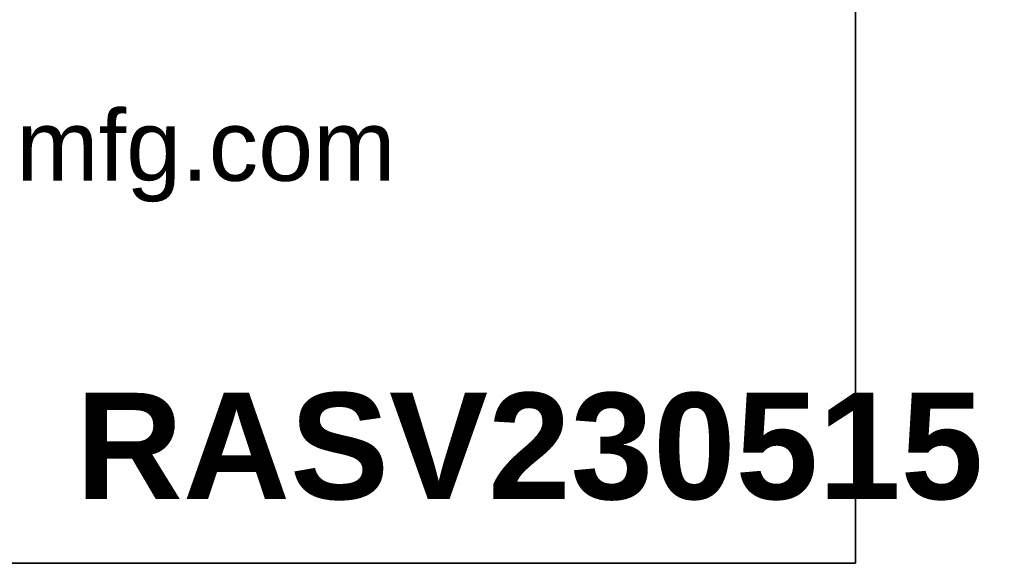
# Model space of a CAD drawing. Header units: inches. Extents: x 0 to 81, y 0 to 59.8.
# Tile 10 of 19: x 74.2 to 81, y 0 to 3.7. Entities that reach past the tile are written whole.
import ezdxf
from ezdxf import colors
from ezdxf.entities.mleader import LeaderData, LeaderLine
from ezdxf.math import Vec2, Vec3

# ---------------------------------------------------------------- set-up
doc = ezdxf.new("R2010")
doc.units = ezdxf.units.IN
doc.header["$MEASUREMENT"] = 0
doc.layers.add('Default', color=7, linetype='Continuous')

# ---------------------------------------------------------------- blocks, each defined once
blk = doc.blocks.new('_DOT')
at = {"color": 0}
blk.add_line((0, 0), (-1, 0), dxfattribs=at)
at = {"color": 0, "const_width": 0.333}
blk.add_lwpolyline([(-0.1665, 0, 1), (0.1665, 0, 1)], format="xyb", close=True, dxfattribs=at)
blk = doc.blocks.new('Block13')
at = {"layer": 'Default', "color": 7, "linetype": 'Continuous'}
for p, q in [((3.5155, 1.6479), (3.5155, 0)), ((3.5155, 0), (0, 0))]:
    blk.add_line(p, q, dxfattribs=at)
at = {"layer": 'Default', "insert": (1.3679, 0.6396), "char_height": 0.1, "width": 1.572281, "attachment_point": 1}
blk.add_mtext('{\\fArial|b0||i0||c0|p34;\\C7;\\H0.1;\\W1.;www.hammondmfg.com}', dxfattribs=at)
blk = doc.blocks.new('Block11')
at = {"layer": 'Default', "color": 7}
blk.add_blockref('Block13', (0, 0), dxfattribs=at)
blk = doc.blocks.new('Block10')
at = {"layer": 'Default', "color": 7}
blk.add_blockref('Block11', (0, 0), dxfattribs=at)
blk = doc.blocks.new('Block2')
at = {"layer": 'Default', "color": 7, "linetype": 'Continuous'}
blk.add_line((-52.744, 0), (-0.012, 0), dxfattribs=at)
at = {"layer": 'Default', "color": 7, "xscale": 15, "yscale": 15, "zscale": 15}
blk.add_blockref('Block10', (-52.744, 0), dxfattribs=at)
at = {"layer": 'Default', "color": 7, "linetype": 'Continuous'}
ml = blk.add_multileader_mtext('Standard', dxfattribs=at)
ml.set_content('{\\pxsm0.9;\\fArial|b1||i0||c0|p34;\\W1.;RASV230515\\P}', color=7)
ml.set_leader_properties()
ml.set_arrow_properties(name='DOT')
ml.build(insert=Vec2(0, 0))
ml.multileader.update_dxf_attribs({"leader_type": 0, "dogleg_length": 0, "arrow_head_size": 2.25})
ctx = ml.context
ctx.base_point, ctx.char_height, ctx.arrow_head_size, ctx.landing_gap_size = Vec3(-16.447, 2.461), 2.25, 2.25, 0.787
ctx.text_align_type = 1
notes = []
notes.append((ctx, [(0, (0, 0, 0), (0, 0), (1, 0), 1, [])]))
ctx.mtext.insert, ctx.mtext.alignment = Vec3(-6.918, 3.607), 2
for ctx, leaders in notes:
    for number, flags, end, landing, length, lines in leaders:
        leader = LeaderData()
        leader.index, (leader.has_last_leader_line, leader.has_dogleg_vector, leader.attachment_direction) = number, flags
        leader.last_leader_point, leader.dogleg_vector, leader.dogleg_length = Vec3(end), Vec3(landing), length
        for number, points, colour, breaks in lines:
            line = LeaderLine()
            line.index, line.vertices, line.color, line.breaks = number, Vec3.list(points), colors.encode_raw_color(colour), breaks
            leader.lines.append(line)
        ctx.leaders.append(leader)
blk = doc.blocks.new('Block222')
at = {"layer": 'Default', "color": 7}
blk.add_blockref('Block2', (106.578, -49.503), dxfattribs=at)

msp = doc.modelspace()

# ---------------------------------------------------------------- linework, layer by layer
at = {"layer": 'Default', "color": 7, "linetype": 'Continuous'}
for p, q in [((80, 0), (80, 59.7829)), ((0, 0), (79.9999, 0))]:
    msp.add_line(p, q, dxfattribs=at)

# ---------------------------------------------------------------- block references
at = {"layer": 'Default', "color": 7, "xscale": 0.325, "yscale": 0.325, "zscale": 0.325}
msp.add_blockref('Block222', (45.3678, 16.0888), dxfattribs=at)

doc.saveas('drawing.dxf')
